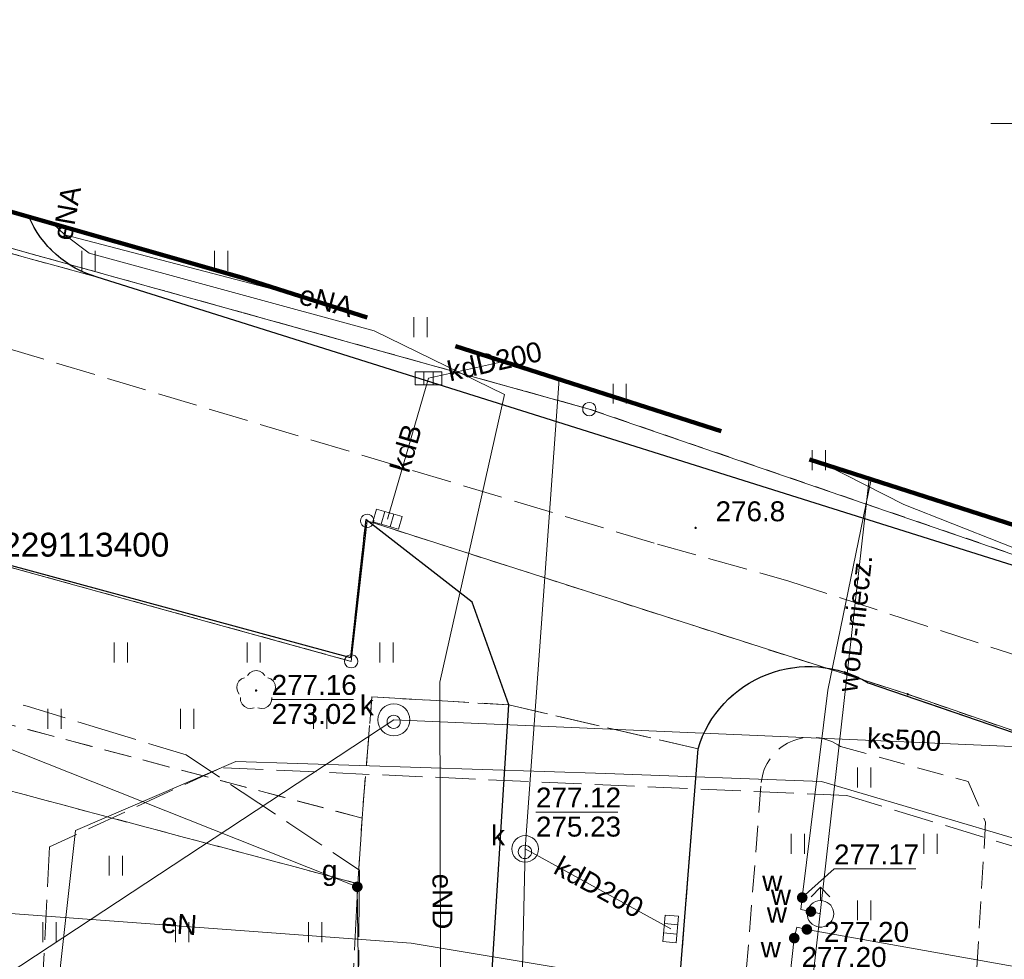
# Model space of a CAD drawing. Extents: x 0 to 6568752, y 0 to 5584302.
# Tile 67 of 74: x 6568411 to 6568448, y 5584219 to 5584254. Entities that reach past the tile are written whole.
import ezdxf
from ezdxf.enums import TextEntityAlignment as Align

# ---------------------------------------------------------------- set-up
doc = ezdxf.new("R2010")
doc.units = 0
for name, pattern in [('PRZER1-1', [1, 0.5, -0.5]), ('PRZER2-1', [1.5, 1, -0.5]), ('PRZER3-1', [2, 1.5, -0.5])]:
    doc.linetypes.add(name, pattern=pattern)
doc.layers.get('0').update_dxf_attribs({"linetype": 'CONTINUOUS'})
for name, color, linetype, lineweight in [('EGDE', 7, 'CONTINUOUS', 18), ('EGPG', 7, 'CONTINUOUS', 18), ('GUPPRZ_O', 7, 'CONTINUOUS', 18), ('OSSP_O', 7, 'CONTINUOUS', 18), ('OTKC', 7, 'CONTINUOUS', 18), ('OTKJ', 7, 'CONTINUOUS', 18), ('OTKK', 7, 'CONTINUOUS', 25), ('OTRN', 7, 'CONTINUOUS', 13), ('OTRN_O', 7, 'CONTINUOUS', 13), ('OTZT', 7, 'CONTINUOUS', 18), ('ramka sekcji', 7, 'CONTINUOUS', 18), ('SUPK', 7, 'CONTINUOUS', 18), ('SUPW', 7, 'CONTINUOUS', 18), ('SUPW_O', 7, 'CONTINUOUS', 18), ('zakres', 6, 'PRZER3-1', 106)]:
    doc.layers.add(name, color=color, linetype=linetype, lineweight=lineweight)
for name, color, linetype, lineweight, true_color in [('EGUG', 7, 'CONTINUOUS', 18, 0x008000), ('GELULI', 7, 'CONTINUOUS', 18, 0xfeffff), ('OTZL', 7, 'CONTINUOUS', 18, 0x008000), ('SUEP', 1, 'CONTINUOUS', 18, 0xff0000), ('SUEP_O', 1, 'CONTINUOUS', 18, 0xff0000), ('SUGP', 7, 'CONTINUOUS', 18, 0xbfbf00), ('SUGU', 7, 'CONTINUOUS', 18, 0xbfbf00), ('SUGU_O', 7, 'CONTINUOUS', 18, 0xbfbf00), ('SUKK', 7, 'CONTINUOUS', 18, 0x803300), ('SUKP', 7, 'CONTINUOUS', 18, 0x803300), ('SUKP_O', 7, 'CONTINUOUS', 18, 0x803300), ('SUWH', 5, 'CONTINUOUS', 18, 0x0000ff), ('SUWP', 5, 'CONTINUOUS', 18, 0x0000ff), ('SUWP_O', 5, 'CONTINUOUS', 18, 0x0000ff), ('SUWW', 5, 'CONTINUOUS', 18, 0x0000ff), ('SUWW_O', 5, 'CONTINUOUS', 18, 0x0000ff)]:
    doc.layers.add(name, color=color, linetype=linetype, lineweight=lineweight, true_color=true_color)
doc.styles.add('Arial', font='arial.ttf')

# ---------------------------------------------------------------- blocks, each defined once
blk = doc.blocks.new('D_GSPRDL1')
blk.add_hatch(color=0).paths.add_polyline_path([(0, -0.045), (0.013906, -0.042798), (0.02645, -0.036406), (0.036406, -0.02645), (0.042798, -0.013906), (0.045, 0), (0.042798, 0.013906), (0.036406, 0.02645), (0.02645, 0.036406), (0.013906, 0.042798), (0, 0.045), (-0.013906, 0.042798), (-0.02645, 0.036406), (-0.036406, 0.02645), (-0.042798, 0.013906), (-0.045, 0), (-0.042798, -0.013906), (-0.036406, -0.02645), (-0.02645, -0.036406), (-0.013906, -0.042798)])
at = {"color": 0}
for points in [[(-0.324277, 0.563333), (-0.240553, 0.662679), (-0.127956, 0.727494), (0, 0.75), (0.127956, 0.727494), (0.240553, 0.662679), (0.324277, 0.563333)], [(-0.635969, -0.134326), (-0.70458, -0.024001), (-0.731429, 0.103115), (-0.713292, 0.231763), (-0.652348, 0.346501), (-0.55591, 0.433559), (-0.435555, 0.482485)], [(0.435555, 0.482485), (0.55591, 0.433559), (0.652348, 0.346501), (0.713292, 0.231763), (0.731429, 0.103115), (0.70458, -0.024001), (0.635969, -0.134326)], [(-0.068773, -0.646351), (-0.194901, -0.677512), (-0.324092, -0.663766), (-0.440839, -0.606763), (-0.531129, -0.513345), (-0.584125, -0.394725), (-0.593465, -0.265141)], [(0.593465, -0.265141), (0.584125, -0.394725), (0.531129, -0.513345), (0.440839, -0.606763), (0.324092, -0.663766), (0.194901, -0.677512), (0.068773, -0.646351)]]:
    blk.add_lwpolyline(points, dxfattribs=at)
blk = doc.blocks.new('D_GSPWPN1')
blk.add_hatch(color=0).paths.add_polyline_path([(-0.045, 0), (-0.043467, -0.011647), (-0.038971, -0.0225), (-0.03182, -0.03182), (-0.0225, -0.038971), (-0.011647, -0.043467), (0, -0.045), (0.011647, -0.043467), (0.0225, -0.038971), (0.03182, -0.03182), (0.038971, -0.0225), (0.043467, -0.011647), (0.045, 0), (0.043467, 0.011647), (0.038971, 0.0225), (0.03182, 0.03182), (0.0225, 0.038971), (0.011647, 0.043467), (0, 0.045), (-0.011647, 0.043467), (-0.0225, 0.038971), (-0.03182, 0.03182), (-0.038971, 0.0225), (-0.043467, 0.011647)])
blk = doc.blocks.new('D_GUPWZA1')
blk.add_hatch(color=0).paths.add_polyline_path([(-0.2, 0), (-0.193185, -0.051764), (-0.173205, -0.1), (-0.141421, -0.141421), (-0.1, -0.173205), (-0.051764, -0.193185), (0, -0.2), (0.051764, -0.193185), (0.1, -0.173205), (0.141421, -0.141421), (0.173205, -0.1), (0.193185, -0.051764), (0.2, 0), (0.193185, 0.051764), (0.173205, 0.1), (0.141421, 0.141421), (0.1, 0.173205), (0.051764, 0.193185), (0, 0.2), (-0.051764, 0.193185), (-0.1, 0.173205), (-0.141421, 0.141421), (-0.173205, 0.1), (-0.193185, 0.051764)])
blk = doc.blocks.new('D_GUPIWZ1_1')
at = {"color": 0}
blk.add_lwpolyline([(0, 0.25), (0.064705, 0.241481), (0.125, 0.216506), (0.176777, 0.176777), (0.216506, 0.125), (0.241481, 0.064705), (0.25, 0), (0.241481, -0.064705), (0.216506, -0.125), (0.176777, -0.176777), (0.125, -0.216506), (0.064705, -0.241481), (0, -0.25), (-0.064705, -0.241481), (-0.125, -0.216506), (-0.176777, -0.176777), (-0.216506, -0.125), (-0.241481, -0.064705), (-0.25, 0), (-0.241481, 0.064705), (-0.216506, 0.125), (-0.176777, 0.176777), (-0.125, 0.216506), (-0.064705, 0.241481)], close=True, dxfattribs=at)
blk = doc.blocks.new('D_GUPKKS1')
at = {"color": 0}
blk.add_lwpolyline([(0.5, -0.25), (-0.5, -0.25), (-0.5, 0.25), (0.5, 0.25)], close=True, dxfattribs=at)
for points in [[(-0.175, -0.25), (-0.175, 0.25)], [(0.175, -0.25), (0.175, 0.25)]]:
    blk.add_lwpolyline(points, dxfattribs=at)
blk = doc.blocks.new('D_GUPWDT1')
at = {"color": 0}
for points in [[(-0.353553, 0.646447), (0, 1), (0.353553, 0.646447)], [(0, 0.5), (0, 1)]]:
    blk.add_lwpolyline(points, dxfattribs=at)
blk.add_lwpolyline([(0, 0.5), (0.086824, 0.492404), (0.17101, 0.469846), (0.25, 0.433013), (0.321394, 0.383022), (0.383022, 0.321394), (0.433013, 0.25), (0.469846, 0.17101), (0.492404, 0.086824), (0.5, 0), (0.492404, -0.086824), (0.469846, -0.17101), (0.433013, -0.25), (0.377875, -0.32743), (0.309079, -0.393027), (0.229113, -0.444418), (0.140866, -0.479746), (0.047528, -0.497736), (-0.047528, -0.497736), (-0.140866, -0.479746), (-0.229113, -0.444418), (-0.309079, -0.393027), (-0.377875, -0.32743), (-0.433013, -0.25), (-0.4725, -0.163534), (-0.494911, -0.071157), (-0.499434, 0.023791), (-0.485906, 0.117879), (-0.454816, 0.207708), (-0.407288, 0.290028), (-0.34504, 0.361867), (-0.27032, 0.420627), (-0.185831, 0.464184), (-0.094626, 0.490964)], close=True, dxfattribs=at)
blk = doc.blocks.new('D_GUPGUT1')
blk.add_hatch(color=0).paths.add_polyline_path([(-0.2, 0), (-0.193185, -0.051764), (-0.173205, -0.1), (-0.141421, -0.141421), (-0.1, -0.173205), (-0.051764, -0.193185), (0, -0.2), (0.051764, -0.193185), (0.1, -0.173205), (0.141421, -0.141421), (0.173205, -0.1), (0.193185, -0.051764), (0.2, 0), (0.193185, 0.051764), (0.173205, 0.1), (0.141421, 0.141421), (0.1, 0.173205), (0.051764, 0.193185), (0, 0.2), (-0.051764, 0.193185), (-0.1, 0.173205), (-0.141421, 0.141421), (-0.173205, 0.1), (-0.193185, 0.051764)])
blk = doc.blocks.new('D_GEPPGD1_1')
at = {"color": 0}
blk.add_lwpolyline([(0, 0.25), (0.077254, 0.237764), (0.146946, 0.202254), (0.202254, 0.146946), (0.237764, 0.077254), (0.25, 0), (0.237764, -0.077254), (0.202254, -0.146946), (0.146946, -0.202254), (0.077254, -0.237764), (0, -0.25), (-0.077254, -0.237764), (-0.146946, -0.202254), (-0.202254, -0.146946), (-0.237764, -0.077254), (-0.25, 0), (-0.237764, 0.077254), (-0.202254, 0.146946), (-0.146946, 0.202254), (-0.077254, 0.237764)], close=True, dxfattribs=at)
blk = doc.blocks.new('D_GEPPGD1_2')
blk.add_hatch(color=0).paths.add_polyline_path([(0, -0.045), (0.013906, -0.042798), (0.02645, -0.036406), (0.036406, -0.02645), (0.042798, -0.013906), (0.045, 0), (0.042798, 0.013906), (0.036406, 0.02645), (0.02645, 0.036406), (0.013906, 0.042798), (0, 0.045), (-0.013906, 0.042798), (-0.02645, 0.036406), (-0.036406, 0.02645), (-0.042798, 0.013906), (-0.045, 0), (-0.042798, -0.013906), (-0.036406, -0.02645), (-0.02645, -0.036406), (-0.013906, -0.042798)])
blk = doc.blocks.new('D_GSSUTR1')
at = {"color": 0}
for points in [[(-0.25666, 0.36165), (-0.25666, -0.38835)], [(0.24334, -0.38835), (0.24334, 0.36165)]]:
    blk.add_lwpolyline(points, dxfattribs=at)

msp = doc.modelspace()

# ---------------------------------------------------------------- linework, layer by layer
at = {"layer": 'EGDE', "linetype": 'Continuous', "elevation": 10.22}
for points in [[(6568361.59535, 5584252.09289), (6568363.17294, 5584258.49371), (6568384.10967, 5584252.66302), (6568404.05262, 5584247.11955), (6568410.12476, 5584245.43766), (6568432.37614, 5584239.25389), (6568501.01473, 5584215.71647), (6568547.15443, 5584199.71974), (6568592.68513, 5584183.94093)], [(6568592.25665, 5584177.2623), (6568569.37207, 5584185.2949), (6568567.841, 5584180.71483), (6568531.58972, 5584193.78874), (6568532.79584, 5584197.9746), (6568444.36545, 5584228.51754), (6568424.00977, 5584235.04577), (6568423.40791, 5584229.7576), (6568390.77944, 5584238.75789), (6568391.9359, 5584243.69317), (6568384.82038, 5584245.63164), (6568365.64994, 5584250.98505), (6568361.59535, 5584252.09289)], [(6568547.15443, 5584199.71974), (6568501.01473, 5584215.71647), (6568432.37614, 5584239.25389), (6568410.12476, 5584245.43766), (6568410.56468, 5584246.69046)], [(6568384.82038, 5584245.63164), (6568391.9359, 5584243.69317), (6568390.77944, 5584238.75789), (6568423.40791, 5584229.7576), (6568424.00977, 5584235.04577), (6568444.36545, 5584228.51754), (6568532.79584, 5584197.9746), (6568531.58972, 5584193.78874), (6568567.841, 5584180.71483), (6568569.37207, 5584185.2949), (6568592.25665, 5584177.2623)]]:
    msp.add_lwpolyline(points, dxfattribs=at)
at = {"layer": 'EGUG', "linetype": 'PRZER1-1', "lineweight": 18, "elevation": 10.08}
for points in [[(6568324.88408, 5584271.82788), (6568324.82072, 5584271.63057), (6568327.2348, 5584269.00147), (6568331.69773, 5584267.24884), (6568363.17294, 5584258.49371), (6568384.10967, 5584252.66302), (6568404.05262, 5584247.11955), (6568410.12476, 5584245.43766), (6568432.37614, 5584239.25389), (6568501.01473, 5584215.71647), (6568547.15443, 5584199.71974), (6568592.68513, 5584183.94093)], [(6568592.68513, 5584183.94093), (6568547.15443, 5584199.71974), (6568501.01473, 5584215.71647), (6568432.37614, 5584239.25389), (6568410.12476, 5584245.43766), (6568404.05262, 5584247.11955), (6568384.10967, 5584252.66302), (6568363.17294, 5584258.49371)], [(6568592.25665, 5584177.2623), (6568569.37207, 5584185.2949), (6568567.841, 5584180.71483), (6568531.58972, 5584193.78874), (6568532.79584, 5584197.9746), (6568444.36545, 5584228.51754), (6568424.00977, 5584235.04577), (6568423.40791, 5584229.7576), (6568390.77944, 5584238.75789)], [(6568390.77944, 5584238.75789), (6568423.40791, 5584229.7576), (6568424.00977, 5584235.04577), (6568444.36545, 5584228.51754), (6568532.79584, 5584197.9746), (6568531.58972, 5584193.78874), (6568567.841, 5584180.71483), (6568569.37207, 5584185.2949), (6568592.25665, 5584177.2623)]]:
    msp.add_lwpolyline(points, dxfattribs=at)
at = {"layer": 'GELULI', "linetype": 'PRZER3-1', "lineweight": 18, "elevation": 9.97}
msp.add_lwpolyline([(6568317.37316, 5584268.23555), (6568323.21693, 5584266.61009), (6568375.93412, 5584251.94666), (6568434.94315, 5584234.16735), (6568439.89391, 5584232.77833), (6568512.97399, 5584208.938), (6568535.02416, 5584201.09293), (6568583.8272, 5584184.117), (6568592.49087, 5584180.91301)], dxfattribs=at)
at = {"layer": 'GUPPRZ_O', "linetype": 'Continuous', "lineweight": 13, "elevation": 10.8, "flags": 128}
for points in [[(6568420.41434, 5584228.32452), (6568423.49434, 5584228.32452)], [(6568430.36744, 5584224.08469), (6568433.44744, 5584224.08469)], [(6568440.39381, 5584220.86578), (6568441.59277, 5584221.9437), (6568444.67277, 5584221.9437)]]:
    msp.add_lwpolyline(points, dxfattribs=at)
at = {"layer": 'OTKC', "linetype": 'PRZER2-1', "lineweight": 18, "elevation": 10.18}
msp.add_lwpolyline([(6568382.22, 5584234.88), (6568423.82, 5584223.86), (6568423.66, 5584221.39), (6568381.25, 5584232.71)], dxfattribs=at)
msp.add_lwpolyline([(6568448.36, 5584210.45), (6568447.81, 5584207.33), (6568445.79, 5584207.45), (6568446.06, 5584210.67), (6568445.39, 5584211.25), (6568439.17, 5584211.56), (6568437.74, 5584210.49), (6568436.99, 5584198.23), (6568436.75, 5584194.45), (6568439.27, 5584194.36), (6568439.03, 5584193.16), (6568436.59, 5584193.53), (6568435.99, 5584184.59), (6568435.75, 5584181.1), (6568434.84, 5584168.25), (6568433.11, 5584170.79), (6568432.76, 5584172.63), (6568435.31, 5584211.76), (6568436.47, 5584226.47, -0.48575719), (6568442.88, 5584228.95), (6568499.5, 5584209.57)], format="xyb", dxfattribs=at)
msp.add_lwpolyline([(6568446.64, 5584225.23), (6568447.3, 5584223.71), (6568446.69, 5584213.66), (6568439.33, 5584215.22), (6568438.17, 5584216.59), (6568438.85, 5584225.2, -0.57475611), (6568441.84, 5584226.55)], format="xyb", close=True, dxfattribs=at)
at = {"layer": 'OTKJ', "linetype": 'PRZER3-1', "lineweight": 18, "elevation": 10.18}
msp.add_lwpolyline([(6568324.63601, 5584271.90472), (6568325.01, 5584271.29), (6568326.48, 5584269.47), (6568327.65, 5584268.64), (6568329.49, 5584267.76), (6568331.28, 5584267.12), (6568332.07, 5584266.92), (6568359.08, 5584259.49), (6568361.58, 5584258.81), (6568397.87, 5584248.6), (6568413.84, 5584244.22), (6568455.08, 5584231.25), (6568457, 5584230.63), (6568498.55, 5584216.47), (6568500.09, 5584215.97), (6568537.39, 5584203.09), (6568547.32, 5584199.53), (6568592.6869, 5584183.96856)], dxfattribs=at)
for points in [[(6568411.27336, 5584246.48884, 0.22495395), (6568413.84, 5584244.22), (6568397.87, 5584248.6)], [(6568592.27088, 5584177.48411), (6568589.01, 5584178.79), (6568575.71, 5584183.16), (6568569.28, 5584185.37), (6568568.72, 5584183.6), (6568567.66, 5584180.86), (6568555.74, 5584185.16), (6568554.35, 5584185.66), (6568539.1, 5584191.15), (6568537.55, 5584191.61), (6568533.24, 5584193.25), (6568531.55, 5584193.82), (6568532.82, 5584198.02), (6568519.22, 5584202.68), (6568505.31, 5584207.06), (6568502.26, 5584208.44), (6568499.5, 5584209.57), (6568442.88, 5584228.95, 0.48575719), (6568436.47, 5584226.47), (6568429.34, 5584228.12), (6568427.97, 5584231.99), (6568423.96, 5584235.1), (6568423.38, 5584229.9), (6568390.81, 5584238.73)], [(6568425.11, 5584159.08), (6568426.59, 5584183.83, 0.11287618), (6568426.3, 5584188.05, 0.11767368), (6568424.96, 5584190.79, 0.16030076), (6568419.37, 5584193.7), (6568419.82, 5584202.25), (6568422.29, 5584202.11), (6568425.42, 5584202.12), (6568427.86, 5584204.54), (6568429.34, 5584228.12), (6568436.47, 5584226.47), (6568435.31, 5584211.76), (6568432.76, 5584172.63), (6568433.11, 5584170.79), (6568434.84, 5584168.25), (6568439.02, 5584162.95), (6568441.31, 5584162.24), (6568445.91, 5584156.29)]]:
    msp.add_lwpolyline(points, format="xyb", dxfattribs=at)
msp.add_lwpolyline([(6568427.86, 5584204.54), (6568422.8, 5584204.91), (6568423.66, 5584221.39), (6568423.82, 5584223.86), (6568424.19, 5584228.42), (6568429.34, 5584228.12)], close=True, dxfattribs=at)
at = {"layer": 'OTKK', "linetype": 'Continuous', "lineweight": 25, "elevation": 10.18}
for points in [[(6568539.15682, 5584203.88131, -0.08520069), (6568537.39, 5584203.09), (6568500.09, 5584215.97), (6568498.55, 5584216.47), (6568457, 5584230.63), (6568455.08, 5584231.25), (6568413.84, 5584244.22, -0.22495395), (6568411.27336, 5584246.48884)], [(6568436.47, 5584226.47, -0.48575719), (6568442.88, 5584228.95), (6568499.5, 5584209.57), (6568502.26, 5584208.44), (6568505.31, 5584207.06), (6568507.65, 5584204.8), (6568508.65, 5584199.4), (6568507.32, 5584175.37), (6568505.45, 5584174.48), (6568503.53, 5584140.77), (6568505.24, 5584139.54), (6568504.73, 5584127.9), (6568504.79, 5584122.65, 0.08997537), (6568506.61, 5584118.23, 0.21509551), (6568514.58, 5584112.84), (6568518.41, 5584112.57, 0.06950968), (6568522.62, 5584114.07, 0.13495358), (6568527.22, 5584117.66, 0.05243036), (6568528.58, 5584120.07, 0.08477307), (6568529.58, 5584123.78, 0.19005271), (6568527.44, 5584131.44), (6568512.64, 5584151), (6568511.13, 5584153.58), (6568510.51, 5584157.83)]]:
    msp.add_lwpolyline(points, format="xyb", dxfattribs=at)
for points in [[(6568371.42, 5584132.69), (6568369.75, 5584134.5), (6568369.6, 5584141.29), (6568369.74, 5584143.83), (6568371.93, 5584183.8), (6568372.02, 5584185.07), (6568374.88, 5584234.01), (6568375.15, 5584238.95), (6568378.78, 5584243.97), (6568384.91, 5584245.63), (6568392.17, 5584243.79), (6568390.81, 5584238.73), (6568423.38, 5584229.9)], [(6568422.29, 5584202.11), (6568425.42, 5584202.12), (6568427.86, 5584204.54), (6568429.34, 5584228.12), (6568427.97, 5584231.99), (6568423.96, 5584235.1), (6568423.38, 5584229.9)], [(6568445.91, 5584156.29), (6568441.31, 5584162.24), (6568439.02, 5584162.95), (6568434.84, 5584168.25), (6568433.11, 5584170.79), (6568432.76, 5584172.63), (6568435.31, 5584211.76), (6568436.47, 5584226.47)]]:
    msp.add_lwpolyline(points, dxfattribs=at)
at = {"layer": 'OTZT', "color": 7, "linetype": 'PRZER2-1', "lineweight": 18, "elevation": 10.1}
msp.add_lwpolyline([(6568413.84, 5584244.22, -0.22495395), (6568411.27336, 5584246.48884)], format="xyb", dxfattribs=at)
for points in [[(6568423.82, 5584223.86), (6568382.22, 5584234.88), (6568375.15, 5584238.95), (6568378.78, 5584243.97), (6568384.91, 5584245.63), (6568392.17, 5584243.79), (6568390.81, 5584238.73), (6568423.38, 5584229.9), (6568423.96, 5584235.1), (6568427.97, 5584231.99), (6568429.34, 5584228.12), (6568424.19, 5584228.42)], [(6568381.25, 5584232.71), (6568423.66, 5584221.39), (6568422.8, 5584204.91), (6568427.86, 5584204.54), (6568425.42, 5584202.12), (6568422.29, 5584202.11), (6568420.16, 5584202.33), (6568420.26, 5584203.18), (6568420.81, 5584207.79), (6568412.46, 5584208.41), (6568411.99, 5584202.79), (6568414.11, 5584202.61), (6568414.02, 5584202.18), (6568410.06, 5584202.33), (6568410.54, 5584207.79), (6568408.46, 5584207.94), (6568408.15, 5584203.81)]]:
    msp.add_lwpolyline(points, close=True, dxfattribs=at)
msp.add_lwpolyline([(6568455.48951, 5584232.59611), (6568455.08, 5584231.25), (6568413.84, 5584244.22)], dxfattribs=at)
msp.add_lwpolyline([(6568446.64, 5584225.23), (6568447.3, 5584223.71), (6568446.69, 5584213.66), (6568439.33, 5584215.22), (6568438.17, 5584216.59), (6568438.85, 5584225.2, -0.57475611), (6568441.84, 5584226.55)], format="xyb", close=True, dxfattribs=at)
at = {"layer": 'ramka sekcji'}
msp.add_line((6568450, 5584250), (6568447.5, 5584250), dxfattribs=at)
at = {"layer": 'SUEP', "linetype": 'Continuous', "lineweight": 18, "elevation": 10.14}
for points in [[(6568412.63014, 5584245.80997), (6568412.19294, 5584246.22721)], [(6568412.63014, 5584245.80997), (6568412.68008, 5584246.08862)], [(6568412.63014, 5584245.80997), (6568413.54103, 5584245.12566), (6568424.26865, 5584242.19265), (6568429.17892, 5584239.79573), (6568426.75233, 5584228.96864), (6568426.77906, 5584212.46871)], [(6568412.63014, 5584245.80997), (6568421.56029, 5584243.47956)], [(6568441.28432, 5584237.15269), (6568444.22328, 5584235.66626), (6568451.60141, 5584232.7511), (6568471.07428, 5584227.21158), (6568488.85402, 5584221.1302), (6568495.7831, 5584218.87726)], [(6568410.57, 5584195.55), (6568411.44, 5584209.05), (6568413.03, 5584223.39), (6568419.06, 5584225.99), (6568433, 5584225.54), (6568441.12, 5584225.23), (6568452.86, 5584221.77), (6568468.78, 5584216.66), (6568482.08, 5584212.45), (6568486.27, 5584207.38), (6568505.27, 5584202.34), (6568518.12, 5584196.32), (6568521.41, 5584193.85), (6568523.2, 5584193.01), (6568524.4, 5584192.89), (6568525.82, 5584191.88), (6568529.61, 5584190.64), (6568533.66, 5584190.36), (6568541.9, 5584187.44), (6568555.45, 5584181.71), (6568569.37, 5584175.62), (6568568.52, 5584159.59)], [(6568439.52, 5584216.84), (6568425.67, 5584219.15), (6568408.19, 5584220.44), (6568406.7, 5584209.04), (6568406.21, 5584197.42), (6568399, 5584197.62), (6568374.11, 5584198.6), (6568363.05, 5584199.47)]]:
    msp.add_lwpolyline(points, dxfattribs=at)
at = {"layer": 'SUEP', "linetype": 'PRZER3-1', "lineweight": 18, "elevation": 10.14}
msp.add_lwpolyline([(6568560.58238, 5584136.31089), (6568560.7851, 5584142.19097), (6568567.55885, 5584142.33769), (6568569.72241, 5584174.7728), (6568568.75268, 5584175.93585), (6568566.54485, 5584176.9986), (6568520.37363, 5584194.58131), (6568501.89491, 5584203.47687), (6568485.93649, 5584207.97701), (6568481.66183, 5584212.65942), (6568442.07302, 5584224.70259), (6568418.51306, 5584225.75311), (6568412.04865, 5584222.77544), (6568410.68147, 5584195.95969)], dxfattribs=at)
at = {"layer": 'SUGP', "linetype": 'Continuous', "lineweight": 18, "elevation": 10.14}
msp.add_lwpolyline([(6568310.9218, 5584266.40661), (6568311.79, 5584265.93), (6568312.82682, 5584265.48509), (6568320.4382, 5584261.80319), (6568356.46613, 5584247.86126), (6568363.1055, 5584245.2923), (6568423.64071, 5584221.27212), (6568423.77004, 5584211.23905)], dxfattribs=at)
at = {"layer": 'SUGP', "linetype": 'PRZER3-1', "lineweight": 18, "elevation": 10.14}
msp.add_lwpolyline([(6568409.13954, 5584228.69926), (6568411.20857, 5584228.06684), (6568413.86063, 5584227.25621), (6568415.93732, 5584226.62145), (6568417.20034, 5584226.23539), (6568419.30731, 5584224.83312), (6568421.05949, 5584223.66697), (6568423.72588, 5584221.89238), (6568423.71509, 5584220.88725), (6568423.69355, 5584218.88059), (6568423.66463, 5584216.18699), (6568423.65016, 5584214.83921), (6568423.6191, 5584211.9457), (6568425.969, 5584211.78746)], dxfattribs=at)
at = {"layer": 'SUKP', "linetype": 'Continuous', "lineweight": 18, "elevation": 10.14}
for points in [[(6568426.32, 5584240.41), (6568429.15044, 5584241.04487)], [(6568426.32, 5584240.41), (6568424.78, 5584235.11)], [(6568429.02792, 5584181.22102), (6568429.96051, 5584222.69733), (6568431.24668, 5584240.37246)], [(6568463.44074, 5584225.90258), (6568425.01597, 5584227.55476), (6568393.31453, 5584206.69139)], [(6568435.44, 5584219.69), (6568429.96051, 5584222.69733)]]:
    msp.add_lwpolyline(points, dxfattribs=at)
at = {"layer": 'SUPK', "linetype": 'Continuous', "lineweight": 18, "elevation": 10.14}
for points in [[(6568425.01597, 5584226.95476, -1), (6568425.01597, 5584228.15476, -1)], [(6568429.96051, 5584222.19733, -1), (6568429.96051, 5584223.19733, -1)]]:
    msp.add_lwpolyline(points, format="xyb", close=True, dxfattribs=at)
at = {"layer": 'SUWP', "linetype": 'Continuous', "lineweight": 18, "elevation": 10.14}
for points in [[(6568440.33962, 5584220.41505), (6568440.39381, 5584220.86578), (6568441.36328, 5584228.66887), (6568442.88734, 5584236.11908), (6568442.98684, 5584236.60658)], [(6568440.82398, 5584218.04271), (6568442.91368, 5584236.63005)], [(6568440.33962, 5584220.41505), (6568440.72061, 5584220.33995), (6568441.08174, 5584220.2546)], [(6568440.18814, 5584219.75304), (6568440.09344, 5584219.34179), (6568439.80763, 5584216.68791)], [(6568440.18814, 5584219.75304), (6568440.56927, 5584219.66795), (6568448.50814, 5584218.25013), (6568461.34345, 5584215.5853), (6568469.74002, 5584213.57334), (6568480.59995, 5584209.76297), (6568489.24609, 5584206.23411), (6568499.13871, 5584203.76138), (6568500.84194, 5584199.64301), (6568502.67082, 5584195.08622), (6568503.58721, 5584190.71769), (6568503.5906, 5584188.12754), (6568507.92245, 5584187.23329), (6568512.6962, 5584186.19471), (6568523.13561, 5584183.19899), (6568529.6599, 5584181.35292), (6568536.57505, 5584179.44187), (6568539.30473, 5584178.70699), (6568553.87292, 5584175.05441), (6568562.39734, 5584172.43405), (6568570.35066, 5584169.89633), (6568570.05045, 5584166.03217), (6568569.32325, 5584156.50206)]]:
    msp.add_lwpolyline(points, dxfattribs=at)
at = {"layer": 'zakres', "ltscale": 7}
msp.add_lwpolyline([(6568248.9828, 5583949.49809), (6568593.23088, 5583926.24598), (6568594.73885, 5583944.72564), (6568600.03506, 5583944.48551), (6568601.93947, 5583972.41355), (6568624.21788, 5583971.15638), (6568661.45926, 5583969.71449), (6568667.75842, 5584103.27503), (6568620.63994, 5584106.09947), (6568620.96872, 5584115.5807), (6568625.17121, 5584115.63721), (6568627.02161, 5584150.96538), (6568590.71801, 5584153.27937), (6568592.77721, 5584185.3763), (6568538.50559, 5584204.10606), (6568463.99933, 5584229.86642), (6568419.28314, 5584244.20999), (6568355.04246, 5584262.48696)], dxfattribs=at)

# ---------------------------------------------------------------- block references
at = {"layer": 'EGPG', "linetype": 'Continuous', "lineweight": 18}
for name, p in [('D_GEPPGD1_1', (6568432.37614, 5584239.25389, 10.24)), ('D_GEPPGD1_1', (6568424.00977, 5584235.04577, 10.24)), ('D_GEPPGD1_1', (6568423.40791, 5584229.7576, 10.24)), ('D_GEPPGD1_2', (6568444.36545, 5584228.51754, 10.24))]:
    msp.add_blockref(name, p, dxfattribs=at)
at = {"layer": 'OTRN', "linetype": 'Continuous', "lineweight": 13}
msp.add_blockref('D_GSPWPN1', (6568436.38, 5584234.78, 10.08), dxfattribs=at)
at = {"layer": 'OTZL', "linetype": 'Continuous', "lineweight": 18}
msp.add_blockref('D_GSPRDL1', (6568419.83, 5584228.66, 10.12), dxfattribs=at)
at = {"layer": 'OTZT', "color": 7, "linetype": 'Continuous', "lineweight": 18}
for p in [(6568413.525, 5584244.84648, 10.1), (6568418.525, 5584244.84648, 10.1), (6568426.025, 5584242.34648, 10.1), (6568433.525, 5584239.84648, 10.1), (6568441.025, 5584237.34648, 10.1), (6568414.745, 5584230.10259, 10.1), (6568419.745, 5584230.10259, 10.1), (6568424.745, 5584230.10259, 10.1), (6568412.245, 5584227.60259, 10.1), (6568417.245, 5584227.60259, 10.1), (6568422.245, 5584227.60259, 10.1), (6568442.735, 5584225.40108, 10.1), (6568440.235, 5584222.90108, 10.1), (6568445.235, 5584222.90108, 10.1), (6568414.555, 5584222.08088, 10.1), (6568442.735, 5584220.40108, 10.1), (6568412.055, 5584219.58088, 10.1), (6568417.055, 5584219.58088, 10.1), (6568422.055, 5584219.58088, 10.1)]:
    msp.add_blockref('D_GSSUTR1', p, dxfattribs=at)
at = {"layer": 'SUGU', "linetype": 'Continuous', "lineweight": 18}
msp.add_blockref('D_GUPGUT1', (6568423.64071, 5584221.27212, 10.16), dxfattribs=at)
at = {"layer": 'SUKK', "linetype": 'Continuous', "lineweight": 18}
msp.add_blockref('D_GUPKKS1', (6568426.32, 5584240.41, 10.16), dxfattribs=at)
for p, rotation in [((6568424.78, 5584235.11, 10.16), 343.9932382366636), ((6568435.44, 5584219.69, 10.16), 84.92301042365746)]:
    msp.add_blockref('D_GUPKKS1', p, dxfattribs=dict(at, rotation=rotation))
at = {"layer": 'SUPW', "linetype": 'Continuous', "lineweight": 18}
for p in [(6568425.01, 5584227.48, 10.18), (6568429.95232, 5584222.58476, 10.18)]:
    msp.add_blockref('D_GUPIWZ1_1', p, dxfattribs=at)
at = {"layer": 'SUWH', "linetype": 'Continuous', "lineweight": 18}
msp.add_blockref('D_GUPWDT1', (6568441.08174, 5584220.2546, 10.16), dxfattribs=at)
at = {"layer": 'SUWW', "linetype": 'Continuous', "lineweight": 18}
for p in [(6568440.39381, 5584220.86578, 10.16), (6568440.09344, 5584219.34179, 10.16), (6568440.56927, 5584219.66795, 10.16)]:
    msp.add_blockref('D_GUPWZA1', p, dxfattribs=at)
at = {"layer": 'SUWW', "linetype": 'Continuous', "lineweight": 18, "rotation": 355.4393366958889}
msp.add_blockref('D_GUPWZA1', (6568440.72061, 5584220.33995, 10.16), dxfattribs=at)

# ---------------------------------------------------------------- texts
at = {"layer": 'GUPPRZ_O', "linetype": 'Continuous', "lineweight": 0, "style": 'Arial'}
for s, p in [('277.16', (6568420.41434, 5584228.49702, 10.8)), ('273.02', (6568420.41434, 5584227.40202, 10.8)), ('277.12', (6568430.36744, 5584224.25719, 10.8)), ('275.23', (6568430.36744, 5584223.16219, 10.8)), ('277.17', (6568441.59277, 5584222.1162, 10.8)), ('277.20', (6568441.21182, 5584219.20107, 10.8)), ('277.20', (6568440.36709, 5584218.25697, 10.8))]:
    msp.add_text(s, height=0.75, dxfattribs=at).set_placement(p)
at = {"layer": 'OSSP_O', "linetype": 'Continuous', "lineweight": 0, "style": 'Arial'}
msp.add_text('613229113400', height=0.9, dxfattribs=at).set_placement((6568408.17, 5584233.69867, 10.8))
at = {"layer": 'OTRN_O', "linetype": 'Continuous', "lineweight": 0, "style": 'Arial'}
msp.add_text('276.8', height=0.75, dxfattribs=at).set_placement((6568437.13, 5584235.03, 10.8))
at = {"layer": 'SUEP_O', "linetype": 'Continuous', "lineweight": 0, "style": 'Arial'}
for s, rotation, p in [('eNA', 79.840011, (6568413.06363, 5584246.56513, 10.8)), ('eNA', 345.374241, (6568422.37982, 5584242.96238, 10.8)), ('eND', 270.092827, (6568426.47222, 5584220.7182, 10.8)), ('eN', 355.779303, (6568416.9084, 5584219.50232, 10.8))]:
    msp.add_text(s, height=0.75, rotation=rotation, dxfattribs=at).set_placement(p, align=Align.CENTER)
at = {"layer": 'SUGU_O', "linetype": 'Continuous', "lineweight": 0, "style": 'Arial'}
msp.add_text('g', height=0.75, dxfattribs=at).set_placement((6568422.89071, 5584221.52212, 10.8), align=Align.RIGHT)
at = {"layer": 'SUKP_O', "linetype": 'Continuous', "lineweight": 0, "style": 'Arial'}
for s, rotation, p in [('kdD200', 12.642178, (6568428.88983, 5584240.68564, 10.8)), ('kdB', 73.797916, (6568425.83182, 5584237.67811, 10.8)), ('ks500', 357.537935, (6568444.21575, 5584226.43546, 10.8)), ('kdD200', 331.240546, (6568432.55905, 5584220.93639, 10.8))]:
    msp.add_text(s, height=0.75, rotation=rotation, dxfattribs=at).set_placement(p, align=Align.CENTER)
at = {"layer": 'SUPW_O', "linetype": 'Continuous', "lineweight": 0, "style": 'Arial'}
for p in [(6568424.26, 5584227.73, 10.8), (6568429.20232, 5584222.83476, 10.8)]:
    msp.add_text('k', height=0.75, dxfattribs=at).set_placement(p, align=Align.RIGHT)
at = {"layer": 'SUWP_O', "linetype": 'Continuous', "lineweight": 0, "style": 'Arial'}
msp.add_text('woD-niecz.', height=0.75, rotation=83.585386, dxfattribs=at).set_placement((6568442.74985, 5584231.14753, 10.8), align=Align.CENTER)
at = {"layer": 'SUWW_O', "linetype": 'Continuous', "lineweight": 0, "style": 'Arial'}
for p in [(6568439.64381, 5584221.11578, 10.8), (6568439.97061, 5584220.58995, 10.8), (6568439.81927, 5584219.91795, 10.8), (6568439.58862, 5584218.6167, 10.8)]:
    msp.add_text('w', height=0.75, dxfattribs=at).set_placement(p, align=Align.RIGHT)

doc.saveas('drawing.dxf')
